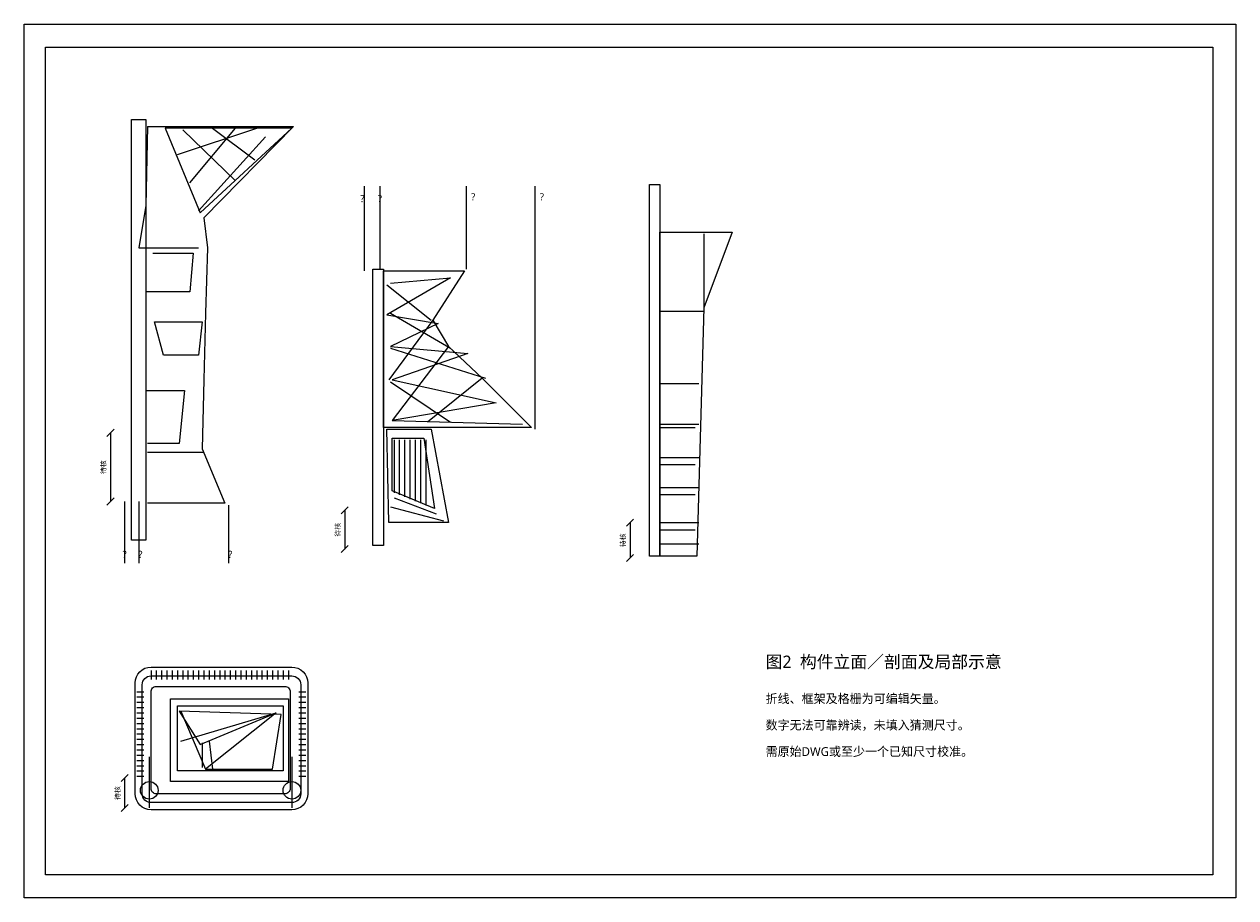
# Model space of a CAD drawing. Extents: x 12 to 1500, y 48 to 562.
# Tile 2 of 2: x 812 to 1500, y 48 to 544. Entities that reach past the tile are written whole.
import ezdxf
from ezdxf.enums import TextEntityAlignment as Align

# ---------------------------------------------------------------- set-up
doc = ezdxf.new("R2010")
doc.units = 0
for name, color, linetype, lineweight in [('P2-DETAIL', 7, 'Continuous', 18), ('P2-DIM', 3, 'Continuous', 13), ('P2-FRAME', 4, 'Continuous', 25), ('P2-NOTE', 2, 'Continuous', 13), ('P2-STRUCTURE', 7, 'Continuous', 25), ('P2-TEXT', 7, 'Continuous', 18)]:
    doc.layers.add(name, color=color, linetype=linetype, lineweight=lineweight)
doc.styles.add('CJK', font='NotoSansCJK-Regular.ttc')

msp = doc.modelspace()

# ---------------------------------------------------------------- linework, layer by layer
at = {"layer": 'P2-DETAIL'}
for p, q in [((899, 470), (944, 485)), ((902, 484), (932, 455)), ((906, 454), (932, 485)), ((919, 485), (943, 467)), ((911, 438), (949, 480)), ((1198, 425), (1198, 382)), ((1018, 396), (1043, 376)), ((1020, 380), (1054, 360)), ((1173, 381), (1198, 381)), ((1044, 376), (1019, 342)), ((1020, 360), (1074, 343)), ((1053, 361), (1021, 319)), ((1020, 341), (1054, 318)), ((1072, 343), (1041, 318)), ((1173, 340), (1195, 340)), ((1173, 317), (1195, 317)), ((1173, 315), (1193, 315)), ((1022, 308), (1022, 278)), ((1025, 308), (1025, 276.8)), ((1028, 308), (1028, 275.6)), ((1031, 308), (1031, 274.4)), ((1034, 308), (1034, 273.2)), ((1037, 308), (1037, 272)), ((1040, 308), (1040, 270.8)), ((882, 301), (914, 301)), ((1173, 298), (1195, 298)), ((1173, 294), (1193, 294)), ((1173, 281), (1195, 281)), ((1173, 277), (1193, 277)), ((1020, 270), (1050, 262)), ((1022, 275), (1046, 266)), ((1173, 261), (1195, 261)), ((1173, 257), (1193, 257)), ((1173, 249), (1195, 249)), ((884, 177), (884, 172)), ((887, 177), (887, 172)), ((890, 177), (890, 172)), ((893, 177), (893, 172)), ((896, 177), (896, 172)), ((899, 177), (899, 172)), ((902, 177), (902, 172)), ((905, 177), (905, 172)), ((908, 177), (908, 172)), ((911, 177), (911, 172)), ((914, 177), (914, 172)), ((917, 177), (917, 172)), ((920, 177), (920, 172)), ((923, 177), (923, 172)), ((926, 177), (926, 172)), ((929, 177), (929, 172)), ((932, 177), (932, 172)), ((935, 177), (935, 172)), ((938, 177), (938, 172)), ((941, 177), (941, 172)), ((944, 177), (944, 172)), ((947, 177), (947, 172)), ((950, 177), (950, 172)), ((953, 177), (953, 172)), ((956, 177), (956, 172)), ((959, 177), (959, 172)), ((962, 177), (962, 172)), ((876, 165), (880, 165)), ((876, 162), (880, 162)), ((876, 159), (880, 159)), ((968, 165), (972, 165)), ((968, 162), (972, 162)), ((968, 159), (972, 159)), ((876, 156), (880, 156)), ((876, 153), (880, 153)), ((901, 154), (915, 121)), ((901, 137), (955, 153)), ((968, 156), (972, 156)), ((968, 153), (972, 153)), ((876, 150), (880, 150)), ((876, 147), (880, 147)), ((968, 150), (972, 150)), ((968, 147), (972, 147)), ((876, 144), (880, 144)), ((876, 141), (880, 141)), ((876, 138), (880, 138)), ((968, 144), (972, 144)), ((968, 141), (972, 141)), ((968, 138), (972, 138)), ((876, 135), (880, 135)), ((876, 132), (880, 132)), ((913, 136), (913, 122)), ((917, 137), (919, 121)), ((968, 135), (972, 135)), ((968, 132), (972, 132)), ((876, 129), (880, 129)), ((876, 126), (880, 126)), ((968, 129), (972, 129)), ((968, 126), (972, 126)), ((876, 123), (880, 123)), ((876, 120), (880, 120)), ((876, 117), (880, 117)), ((968, 123), (972, 123)), ((968, 120), (972, 120)), ((968, 117), (972, 117))]:
    msp.add_line(p, q, dxfattribs=at)
for points in [[(873, 490), (881, 490), (881, 251), (873, 251)], [(892, 485), (912, 437), (964, 485)], [(1167, 453), (1173, 453), (1173, 242), (1167, 242)], [(1173, 426), (1214, 426), (1198, 383), (1194, 242), (1173, 242)], [(1010, 405), (1016, 405), (1016, 248), (1010, 248)], [(1016, 404), (1062, 404), (1044, 376), (1053, 361), (1072, 343), (1100, 315), (1016, 315)], [(1018, 314), (1043, 314), (1053, 261), (1019, 261)], [(1021, 309), (1039, 309), (1045, 269), (1021, 279)], [(964, 179), (965.76, 178.83), (967.44, 178.31), (969, 177.48), (970.36, 176.36), (971.48, 175), (972.31, 173.44), (972.83, 171.76), (973, 170), (973, 107), (972.83, 105.24), (972.31, 103.56), (971.48, 102), (970.36, 100.64), (969, 99.52), (967.44, 98.69), (965.76, 98.17), (964, 98), (884, 98), (882.24, 98.17), (880.56, 98.69), (879, 99.52), (877.64, 100.64), (876.52, 102), (875.69, 103.56), (875.17, 105.24), (875, 107), (875, 170), (875.17, 171.76), (875.69, 173.44), (876.52, 175), (877.64, 176.36), (879, 177.48), (880.56, 178.31), (882.24, 178.83), (884, 179)], [(895, 161), (962, 161), (962, 114), (895, 114)], [(899, 157), (959, 157), (959, 120), (899, 120)]]:
    msp.add_lwpolyline(points, close=True, dxfattribs=at)
for points in [[(882, 486), (881, 441), (877, 417), (911, 417)], [(882, 486), (965, 486), (914, 434), (916, 417), (915, 380), (914, 342), (913, 303), (926, 272), (882, 272)], [(885, 414), (908, 414), (906, 392), (881, 392)], [(1020, 397), (1054, 400), (1018, 379), (1047, 374), (1020, 361), (1064, 357), (1021, 342), (1080, 329), (1021, 319), (1095, 317)], [(886, 375), (913, 375), (911, 356), (891, 356), (886, 375)], [(881, 336), (903, 336), (900, 306), (882, 306)], [(900, 154), (912, 135), (955, 153), (915, 121), (953, 121), (958, 152), (900, 154)]]:
    msp.add_lwpolyline(points, dxfattribs=at)
at = {"layer": 'P2-DIM'}
for p, q in [((1005, 452), (1005, 404)), ((1014, 452), (1014, 405)), ((1063, 452), (1063, 405)), ((1102, 452), (1102, 314)), ((859, 310), (863, 314)), ((861, 312), (861, 273)), ((859, 271), (863, 275)), ((869, 273), (869, 238)), ((877, 273), (877, 238)), ((928, 271), (928, 238)), ((992, 266), (996, 270)), ((994, 268), (994, 246)), ((1154, 259), (1158, 263)), ((1156, 261), (1156, 241)), ((992, 244), (996, 248)), ((1154, 239), (1158, 243)), ((883, 128), (883, 99)), ((964, 128), (964, 99)), ((867, 114), (871, 118)), ((869, 116), (869, 99)), ((867, 97), (871, 101))]:
    msp.add_line(p, q, dxfattribs=at)
for centre in [(883, 109), (964, 109)]:
    msp.add_circle(centre, 5, dxfattribs=at)
at = {"layer": 'P2-FRAME'}
for points in [[(812, 544), (1500, 544), (1500, 48), (812, 48)], [(824, 531), (1487, 531), (1487, 61), (824, 61)]]:
    msp.add_lwpolyline(points, close=True, dxfattribs=at)
at = {"layer": 'P2-STRUCTURE'}
for points in [[(964, 174), (964.98, 173.9), (965.91, 173.62), (966.78, 173.16), (967.54, 172.54), (968.16, 171.78), (968.62, 170.91), (968.9, 169.98), (969, 169), (969, 107), (968.9, 106.02), (968.62, 105.09), (968.16, 104.22), (967.54, 103.46), (966.78, 102.84), (965.91, 102.38), (964.98, 102.1), (964, 102), (884, 102), (883.02, 102.1), (882.09, 102.38), (881.22, 102.84), (880.46, 103.46), (879.84, 104.22), (879.38, 105.09), (879.1, 106.02), (879, 107), (879, 169), (879.1, 169.98), (879.38, 170.91), (879.84, 171.78), (880.46, 172.54), (881.22, 173.16), (882.09, 173.62), (883.02, 173.9), (884, 174)], [(960, 168), (960.59, 167.94), (961.15, 167.77), (961.67, 167.49), (962.12, 167.12), (962.49, 166.67), (962.77, 166.15), (962.94, 165.59), (963, 165), (963, 110), (962.94, 109.41), (962.77, 108.85), (962.49, 108.33), (962.12, 107.88), (961.67, 107.51), (961.15, 107.23), (960.59, 107.06), (960, 107), (887, 107), (886.41, 107.06), (885.85, 107.23), (885.33, 107.51), (884.88, 107.88), (884.51, 108.33), (884.23, 108.85), (884.06, 109.41), (884, 110), (884, 165), (884.06, 165.59), (884.23, 166.15), (884.51, 166.67), (884.88, 167.12), (885.33, 167.49), (885.85, 167.77), (886.41, 167.94), (887, 168)]]:
    msp.add_lwpolyline(points, close=True, dxfattribs=at)

# ---------------------------------------------------------------- texts
at = {"layer": 'P2-DIM', "style": 'CJK'}
for p in [(1067, 446), (1106, 446), (1004, 445), (1014, 445), (869, 243), (878, 243), (929, 243)]:
    msp.add_text('?', height=4, dxfattribs=at).set_placement(p, align=Align.MIDDLE_CENTER)
for p in [(857, 292.5), (990, 257), (1152, 251), (865, 107.5)]:
    msp.add_text('待核', height=2.8, rotation=90, dxfattribs=at).set_placement(p, align=Align.MIDDLE_CENTER)
at = {"layer": 'P2-NOTE', "style": 'CJK'}
for s, p in [('折线、框架及格栅为可编辑矢量。', (1233, 161)), ('数字无法可靠辨读，未填入猜测尺寸。', (1233, 146)), ('需原始DWG或至少一个已知尺寸校准。', (1233, 131))]:
    msp.add_text(s, height=5, dxfattribs=at).set_placement(p, align=Align.MIDDLE_LEFT)
at = {"layer": 'P2-TEXT', "style": 'CJK'}
msp.add_text('图2  构件立面／剖面及局部示意', height=7, dxfattribs=at).set_placement((1233, 182), align=Align.MIDDLE_LEFT)

doc.saveas('drawing.dxf')
